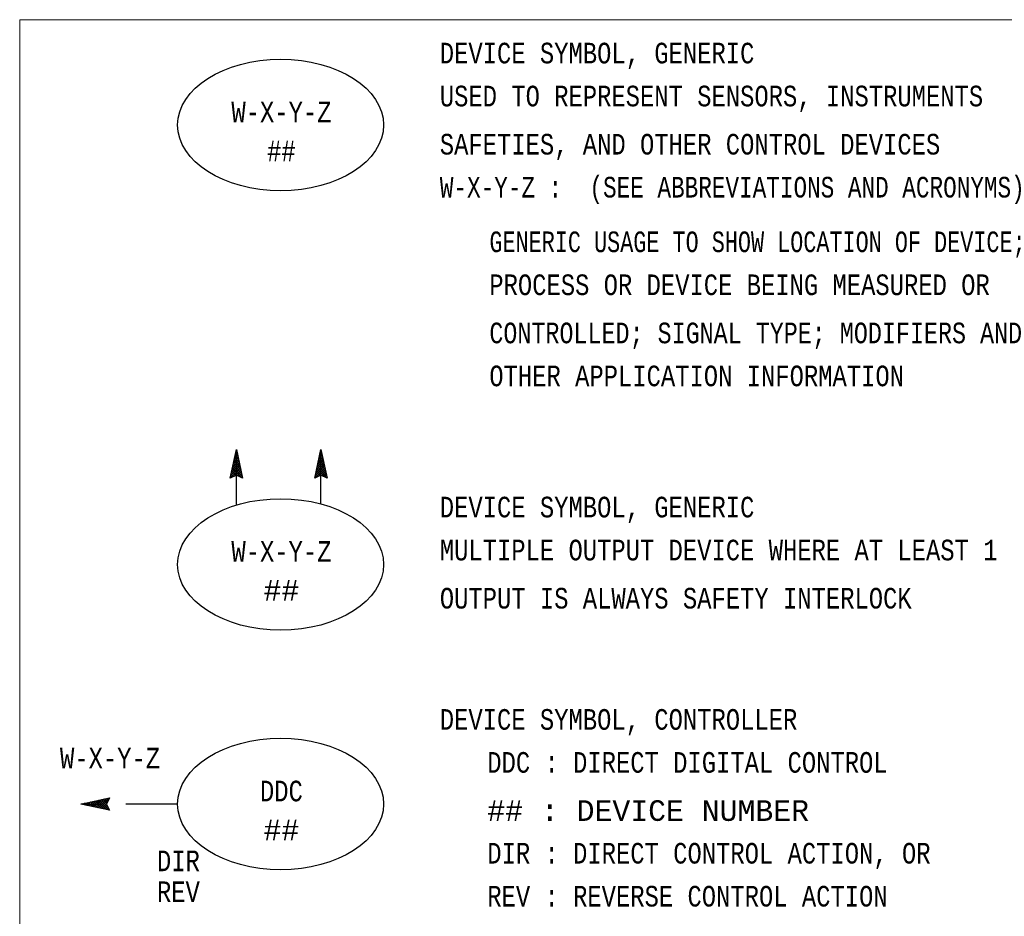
# Model space of a CAD drawing. Header units: inches. Extents: x 0.7 to 29.5, y 0.5 to 20.5.
# Tile 4 of 9: x 0.7 to 5.5, y 16.2 to 20.5. Entities that reach past the tile are written whole.
import ezdxf
from ezdxf.enums import TextEntityAlignment as Align

# ---------------------------------------------------------------- set-up
doc = ezdxf.new("R2010")
doc.units = ezdxf.units.IN
doc.header["$MEASUREMENT"] = 0
doc.linetypes.add('HIDDEN', pattern=[0.375, 0.25, -0.125])
for name, color, linetype, lineweight in [('M-ANNO-SYMB', 6, 'Continuous', 30), ('M-ANNO-TEXT', 2, 'Continuous', 30), ('M-DIAG-GRPH', 6, 'Continuous', 13)]:
    doc.layers.add(name, color=color, linetype=linetype, lineweight=lineweight)
doc.styles.add('CONTROLTXT', font='monotxt.shx')

msp = doc.modelspace()

# ---------------------------------------------------------------- linework, layer by layer
at = {"layer": 'M-ANNO-SYMB'}
for p, q in [((1.7693, 18.2845), (1.7989, 18.4227)), ((1.8014, 18.4114), (1.7952, 18.4053)), ((1.8032, 18.4027), (1.7962, 18.4097)), ((1.7995, 18.4201), (1.7981, 18.4186)), ((1.8004, 18.416), (1.7981, 18.4183)), ((1.7989, 18.1545), (1.7989, 18.4227)), ((1.7989, 18.4227), (1.8285, 18.2845)), ((2.1788, 18.2845), (2.2084, 18.4227)), ((2.2109, 18.4114), (2.2047, 18.4053)), ((2.2127, 18.4027), (2.2057, 18.4097)), ((2.209, 18.4201), (2.2075, 18.4186)), ((2.2099, 18.416), (2.2075, 18.4183)), ((2.2084, 18.1599), (2.2084, 18.4227)), ((2.2084, 18.4227), (2.238, 18.2845)), ((1.8124, 18.3597), (1.7781, 18.3253)), ((1.8105, 18.3683), (1.7809, 18.3386)), ((1.8087, 18.3769), (1.7837, 18.352)), ((1.8204, 18.3227), (1.7851, 18.358)), ((1.8068, 18.3855), (1.7866, 18.3653)), ((1.8174, 18.3361), (1.787, 18.3667)), ((1.8146, 18.3494), (1.7888, 18.3753)), ((1.805, 18.3942), (1.7895, 18.3786)), ((1.8117, 18.3627), (1.7907, 18.3839)), ((1.8032, 18.4028), (1.7924, 18.3919)), ((1.8089, 18.376), (1.7925, 18.3926)), ((1.8061, 18.3893), (1.7944, 18.4011)), ((2.2218, 18.3597), (2.1875, 18.3253)), ((2.22, 18.3683), (2.1904, 18.3386)), ((2.2181, 18.3769), (2.1932, 18.352)), ((2.2299, 18.3227), (2.1946, 18.358)), ((2.2163, 18.3855), (2.1961, 18.3653)), ((2.2269, 18.3361), (2.1964, 18.3667)), ((2.2241, 18.3494), (2.1983, 18.3753)), ((2.2144, 18.3942), (2.199, 18.3786)), ((2.2212, 18.3627), (2.2001, 18.3839)), ((2.2127, 18.4028), (2.2019, 18.3919)), ((2.2184, 18.376), (2.202, 18.3926)), ((2.2155, 18.3893), (2.2038, 18.4011)), ((1.8179, 18.3338), (1.7696, 18.2854)), ((1.8161, 18.3425), (1.7724, 18.2987)), ((1.8142, 18.3511), (1.7752, 18.312)), ((1.794, 18.2968), (1.7758, 18.315)), ((1.805, 18.2963), (1.7777, 18.3236)), ((1.8259, 18.2859), (1.7795, 18.3321)), ((1.8261, 18.2961), (1.7814, 18.3407)), ((1.8232, 18.3094), (1.7832, 18.3494)), ((1.8198, 18.3252), (1.7889, 18.2942)), ((1.8216, 18.3166), (1.8025, 18.2974)), ((1.8235, 18.3079), (1.8095, 18.294)), ((2.2274, 18.3338), (2.179, 18.2854)), ((2.2255, 18.3425), (2.1819, 18.2987)), ((2.2237, 18.3511), (2.1847, 18.312)), ((2.2035, 18.2968), (2.1853, 18.315)), ((2.2144, 18.2963), (2.1872, 18.3236)), ((2.2354, 18.2859), (2.189, 18.3321)), ((2.2355, 18.2961), (2.1909, 18.3407)), ((2.2327, 18.3094), (2.1927, 18.3494)), ((2.2292, 18.3252), (2.1984, 18.2942)), ((2.2311, 18.3166), (2.212, 18.2974)), ((2.2329, 18.3079), (2.219, 18.294)), ((1.7989, 18.2993), (1.7693, 18.2845)), ((1.773, 18.2863), (1.7703, 18.2891)), ((1.78, 18.2898), (1.7721, 18.2977)), ((1.787, 18.2934), (1.774, 18.3063)), ((1.8285, 18.2845), (1.7989, 18.2993)), ((1.8253, 18.2993), (1.8166, 18.2905)), ((1.8272, 18.2907), (1.8235, 18.287)), ((2.2084, 18.2993), (2.1788, 18.2845)), ((2.1825, 18.2863), (2.1798, 18.2891)), ((2.1895, 18.2898), (2.1816, 18.2977)), ((2.1964, 18.2934), (2.1835, 18.3063)), ((2.238, 18.2845), (2.2084, 18.2993)), ((2.2348, 18.2993), (2.226, 18.2905)), ((2.2366, 18.2907), (2.2329, 18.287)), ((1.0464, 16.7067), (1.1846, 16.7363)), ((1.1846, 16.7363), (1.1698, 16.7067)), ((1.1784, 16.735), (1.1821, 16.7313)), ((1.1846, 16.6771), (1.0464, 16.7067)), ((1.049, 16.7074), (1.0505, 16.7059)), ((1.0531, 16.7082), (1.0507, 16.7059)), ((1.0576, 16.7092), (1.0638, 16.703)), ((1.0664, 16.7111), (1.0594, 16.704)), ((1.0663, 16.7111), (1.0771, 16.7002)), ((1.0797, 16.7139), (1.068, 16.7022)), ((1.0749, 16.7128), (1.0904, 16.6974)), ((1.093, 16.7167), (1.0765, 16.7003)), ((1.0835, 16.7146), (1.1038, 16.6944)), ((1.1064, 16.7196), (1.0851, 16.6985)), ((1.0922, 16.7165), (1.1171, 16.6916)), ((1.1197, 16.7224), (1.0938, 16.6966)), ((1.1008, 16.7183), (1.1304, 16.6887)), ((1.133, 16.7252), (1.1024, 16.6948)), ((1.1093, 16.7202), (1.1437, 16.6859)), ((1.1463, 16.7282), (1.111, 16.6929)), ((1.118, 16.722), (1.1571, 16.6831)), ((1.1597, 16.731), (1.1197, 16.6911)), ((1.1266, 16.7239), (1.1704, 16.6802)), ((1.173, 16.7339), (1.1283, 16.6892)), ((1.1352, 16.7257), (1.1837, 16.6774)), ((1.1832, 16.7338), (1.137, 16.6874)), ((1.1439, 16.7276), (1.1748, 16.6968)), ((1.1727, 16.7128), (1.1455, 16.6855)), ((1.1525, 16.7294), (1.1716, 16.7103)), ((1.1722, 16.7018), (1.1541, 16.6837)), ((1.1611, 16.7313), (1.1751, 16.7174)), ((1.1757, 16.6948), (1.1627, 16.6818)), ((1.1698, 16.7331), (1.1785, 16.7244)), ((1.1698, 16.7067), (1.1846, 16.6771)), ((1.1793, 16.6879), (1.1714, 16.68)), ((1.1827, 16.6808), (1.18, 16.6781))]:
    msp.add_line(p, q, dxfattribs=at)
at = {"layer": 'M-ANNO-SYMB', "linetype": 'HIDDEN'}
msp.add_line((1.5143, 16.7067), (1.0464, 16.7067), dxfattribs=at)
at = {"layer": 'M-ANNO-SYMB'}
for centre in [(2.0131, 19.995), (2.0131, 17.8668), (2.0131, 16.7067)]:
    msp.add_ellipse(centre, major_axis=(0.4988, 0), ratio=0.638644, dxfattribs=at)
at = {"layer": 'M-DIAG-GRPH'}
for p, q in [((0.7497, 20.505), (21.8158, 20.505)), ((0.7497, 0.4555), (0.7497, 20.505))]:
    msp.add_line(p, q, dxfattribs=at)

# ---------------------------------------------------------------- texts
at = {"layer": 'M-ANNO-TEXT', "color": 3, "linetype": 'Continuous', "style": 'CONTROLTXT', "width": 0.8}
for s, p in [('DEVICE SYMBOL, GENERIC', (2.784, 20.2933)), ('USED TO REPRESENT SENSORS, INSTRUMENTS', (2.784, 20.0852)), ('SAFETIES, AND OTHER CONTROL DEVICES', (2.784, 19.8519)), ('W-X-Y-Z :  (SEE ABBREVIATIONS AND ACRONYMS)', (2.784, 19.6438)), ('GENERIC USAGE TO SHOW LOCATION OF DEVICE;', (3.0237, 19.3793)), ('PROCESS OR DEVICE BEING MEASURED OR', (3.0237, 19.1712)), ('CONTROLLED; SIGNAL TYPE; MODIFIERS AND', (3.0237, 18.9379)), ('OTHER APPLICATION INFORMATION', (3.0237, 18.7298)), ('DEVICE SYMBOL, GENERIC', (2.784, 18.0947)), ('MULTIPLE OUTPUT DEVICE WHERE AT LEAST 1 ', (2.784, 17.8866)), ('OUTPUT IS ALWAYS SAFETY INTERLOCK', (2.784, 17.6533)), ('DEVICE SYMBOL, CONTROLLER', (2.784, 17.0663)), ('DDC : DIRECT DIGITAL CONTROL', (3.0139, 16.8582)), ('DIR : DIRECT CONTROL ACTION, OR', (3.0139, 16.4182)), ('REV : REVERSE CONTROL ACTION', (3.0139, 16.2101))]:
    msp.add_text(s, height=0.1, dxfattribs=at).set_placement(p)
for s, p in [('W-X-Y-Z', (2.0171, 20.0078)), ('##', (2.0171, 19.8194)), ('W-X-Y-Z', (2.0171, 17.8796)), ('W-X-Y-Z', (1.1872, 16.8789)), ('DDC', (2.0171, 16.7196)), ('DIR', (1.5183, 16.3814)), ('REV', (1.5183, 16.2316))]:
    msp.add_text(s, height=0.1, dxfattribs=at).set_placement(p, align=Align.CENTER)
at = {"layer": 'M-ANNO-TEXT', "color": 3, "linetype": 'Continuous', "style": 'CONTROLTXT'}
for p in [(2.0171, 17.6913), (2.0171, 16.5312)]:
    msp.add_text('##', height=0.1, dxfattribs=at).set_placement(p, align=Align.CENTER)
msp.add_text('## : DEVICE NUMBER', height=0.1, dxfattribs=at).set_placement((3.0139, 16.6249))

doc.saveas('drawing.dxf')
